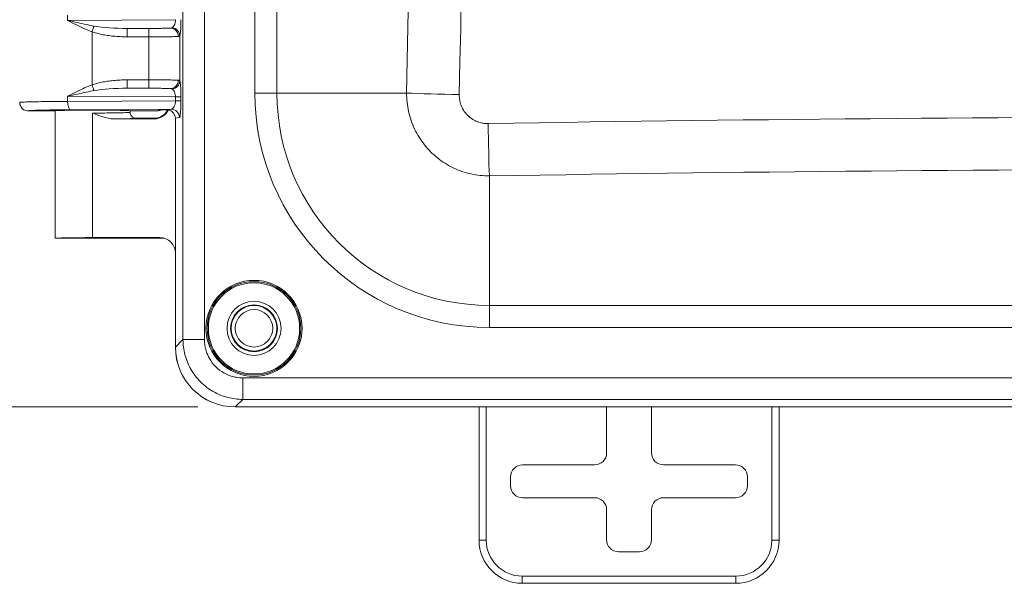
# Model space of a CAD drawing. Header units: inches. Extents: x 0.3 to 84.8, y 1.5 to 53.5.
# Tile 34 of 107: x 28.3 to 32.4, y 19.9 to 22.3. Entities that reach past the tile are written whole.
import ezdxf

# ---------------------------------------------------------------- set-up
doc = ezdxf.new("R2010")
doc.units = ezdxf.units.IN
doc.header["$LTSCALE"] = 2.5
doc.header["$MEASUREMENT"] = 0
for name, color, linetype, lineweight in [('Dimension (ANSI)', 7, 'Continuous', 9), ('Visible (ANSI)', 7, 'Continuous', 18), ('Visible Narrow (ANSI)', 7, 'Continuous', 5)]:
    doc.layers.add(name, color=color, linetype=linetype, lineweight=lineweight)
doc.styles.add('Note Text (ANSI)', font='arial.ttf')
doc.dimstyles.new('.XX', dxfattribs={"dimscale": 2.5, "dimtxt": 0.095, "dimasz": 0.125, "dimexe": 0.1875, "dimexo": 0.0625, "dimgap": 0.0625, "dimtad": 0, "dimtih": 1, "dimtoh": 1, "dimrnd": 1e-08, "dimzin": 0, "dimdsep": 46, "dimtxsty": 'Note Text (ANSI)', "dimblk": 'Filled-1', "dimcen": 0.09, "dimdle": 0.45, "dimclrd": 256, "dimclre": 256, "dimclrt": 256, "dimadec": 0, "dimazin": 1, "dimtfac": 1.263158, "dimtofl": 0, "dimtmove": 0, "dimatfit": 3, "dimfxl": 1, "dimtolj": 1, "dimtzin": 4, "dimlwd": -1, "dimlwe": -1, "dimarcsym": 0})

# ---------------------------------------------------------------- blocks, each defined once
blk = doc.blocks.new('Filled-1')
at = {"color": 0}
for p, q in [((0, 0), (-1, 0.25)), ((-1, 0.25), (-1, -0.25)), ((-1, 0), (0, 0)), ((-1, -0.25), (0, 0))]:
    blk.add_line(p, q, dxfattribs=at)
at = {"color": 0, "flags": 128}
blk.add_lwpolyline([(-1, -0.25), (0, 0), (-1, 0.25), (-1, -0.25)], dxfattribs=at)
at = {"color": 0}
blk.add_solid([(-1, -0.25), (0, 0), (-1, 0.25), (-1, -0.25)], dxfattribs=at)
blk = doc.blocks.new('*D39')
at = {"layer": 'Defpoints', "color": 0, "transparency": 16777216}
for p in [(29.2338, 32.0593), (26.5463, 20.6543), (29.2338, 20.6543)]:
    blk.add_point(p, dxfattribs=at)
at = {"layer": 'Dimension (ANSI)', "transparency": 16777216}
for p, q in [((29.0775, 32.0593), (26.0775, 32.0593)), ((26.5463, 31.7468), (26.5463, 26.6323)), ((26.5463, 20.9668), (26.5463, 26.0813)), ((29.0775, 20.6543), (26.0775, 20.6543))]:
    blk.add_line(p, q, dxfattribs=at)
at = {"layer": 'Dimension (ANSI)', "transparency": 16777216, "xscale": 0.3125, "yscale": 0.3125, "zscale": 0.3125}
for p, rotation in [((26.5463, 32.0593), 90), ((26.5463, 20.6543), 270)]:
    blk.add_blockref('Filled-1', p, dxfattribs=dict(at, rotation=rotation))
at = {"layer": 'Dimension (ANSI)', "transparency": 16777216, "insert": (26.1797, 26.476), "char_height": 0.2375, "attachment_point": 1, "style": 'Note Text (ANSI)'}
blk.add_mtext('\\A1;11.41', dxfattribs=at)

msp = doc.modelspace()

# ---------------------------------------------------------------- linework, layer by layer
at = {"layer": 'Visible (ANSI)'}
for p, q in [((28.371, 21.8878), (28.476, 21.8878)), ((28.4835, 21.3568), (28.4835, 21.8887)), ((28.796, 21.8818), (28.796, 21.8887)), ((28.796, 21.8818), (28.796, 21.8818)), ((28.8035, 21.8878), (28.9086, 21.8878)), ((28.953, 21.8921), (28.953, 21.8921)), ((28.7308, 21.8541), (28.8962, 21.8541)), ((28.821, 21.8568), (28.906, 21.8568)), ((28.985, 21.8567), (28.985, 20.9034)), ((28.4835, 21.3568), (28.933, 21.3568)), ((28.9194, 21.3595), (28.6397, 21.3595)), ((28.9847, 21.2944), (28.9847, 20.9034)), ((29.2338, 20.6543), (38.1407, 20.6543)), ((38.1404, 20.6543), (29.234, 20.6543)), ((30.2497, 20.0993), (30.2497, 20.6543)), ((30.7813, 20.6543), (30.7813, 20.4628)), ((30.9682, 20.4628), (30.9682, 20.6543)), ((31.4997, 20.6543), (31.4997, 20.0993)), ((30.7313, 20.4128), (30.4313, 20.4128)), ((31.3182, 20.4128), (31.0182, 20.4128)), ((30.3813, 20.3628), (30.3813, 20.3258)), ((31.3682, 20.3258), (31.3682, 20.3628)), ((30.4313, 20.2759), (30.7313, 20.2759)), ((31.0182, 20.2759), (31.3182, 20.2759)), ((30.7813, 20.2259), (30.7813, 20.1008)), ((30.9682, 20.1008), (30.9682, 20.2259)), ((30.8313, 20.0509), (30.9182, 20.0509)), ((31.3197, 19.9193), (30.4297, 19.9193))]:
    msp.add_line(p, q, dxfattribs=at)
for centre, radius in [((29.3122, 20.9816), 0.195), ((29.3122, 20.9816), 0.1125), ((29.3122, 20.9816), 0.0975), ((29.3122, 20.9818), 0.095), ((29.3122, 20.9818), 0.0781)]:
    msp.add_circle(centre, radius, dxfattribs=at)
for centre, start, end in [((30.4297, 20.0993), 180, 270), ((31.3197, 20.0993), 270, 0)]:
    msp.add_arc(centre, 0.18, start, end, dxfattribs=at)
for centre, major_axis, ratio, start_param, end_param in [((28.6397, 21.8878), (0.1638, 0), 0.017455, 0, 3.141593), ((28.8962, 21.9191), (0.046, -0.046), 0.999695, 5.497939, 6.625741), ((28.9086, 21.9228), (0, -0.035), 0.999239, 0.000122, 0.453047), ((28.9155, 21.9263), (-0.0314, -0.0155), 0.99839, 1.112036, 1.137697), ((28.8962, 21.9191), (0.046, -0.046), 0.999695, 0.36673, 0.366759), ((28.9498, 21.8566), (0.0345, 0.0069), 0.996044, 6.087018, 7.437533), ((28.6397, 21.3568), (-0.1562, 0), 0.017455, 4.712389, 6.275185), ((28.6397, 21.3568), (-0.1562, 0), 0.017455, 0, 0.008), ((28.9195, 21.2945), (-0.064, 0.0128), 0.996044, 3.33776, 4.910077), ((28.933, 21.2918), (0, 0.065), 0.996044, 6.192814, 6.283185), ((29.2357, 20.9053), (-0.1781, -0.1781), 0.992433, 5.501585, 7.064785), ((29.2359, 20.9053), (-0.1781, -0.1781), 0.992433, 5.501585, 7.064785), ((30.7313, 20.4628), (0.0354, -0.0354), 0.999695, 5.497939, 7.068431), ((31.0182, 20.4628), (-0.0354, -0.0354), 0.999695, 5.497939, 7.068431), ((30.4313, 20.3628), (-0.0354, 0.0354), 0.999695, 5.497939, 7.068431), ((31.3182, 20.3628), (0.0354, 0.0354), 0.999695, 5.497939, 7.068431), ((30.4313, 20.3259), (-0.0354, -0.0354), 0.999695, 5.497939, 7.068431), ((31.3182, 20.3259), (0.0354, -0.0354), 0.999695, 5.497939, 7.068431), ((30.7313, 20.2258), (0.0354, 0.0354), 0.999695, 5.497939, 7.068431), ((31.0182, 20.2258), (-0.0354, 0.0354), 0.999695, 5.497939, 7.068431), ((30.8313, 20.1009), (-0.0354, -0.0354), 0.999695, 5.497939, 7.068431), ((30.9182, 20.1009), (0.0354, -0.0354), 0.999695, 5.497939, 7.068431)]:
    msp.add_ellipse(centre, major_axis=major_axis, ratio=ratio, start_param=start_param, end_param=end_param, dxfattribs=at)
for points, knots in [([(28.371, 21.8878), (28.3649, 21.8878), (28.3588, 21.8895), (28.3535, 21.8925), (28.3482, 21.8956), (28.3437, 21.9001), (28.3407, 21.9053), (28.3376, 21.9106), (28.336, 21.9167), (28.336, 21.9228)], [0, 0, 0, 0, 0.333333, 0.333333, 0.333333, 0.666667, 0.666667, 0.666667, 1, 1, 1, 1]), ([(28.821, 21.8568), (28.8166, 21.8568), (28.8123, 21.858), (28.8085, 21.8602), (28.8047, 21.8623), (28.8015, 21.8656), (28.7993, 21.8693), (28.7971, 21.8731), (28.796, 21.8774), (28.796, 21.8818)], [0, 0, 0, 0, 0.3333333, 0.3333333, 0.3333333, 0.6666667, 0.6666667, 0.6666667, 0.9993578, 0.9993578, 0.9993578, 0.9993578]), ([(28.9028, 21.8564), (28.9028, 21.8564), (28.903, 21.8564), (28.9042, 21.8565), (28.9049, 21.8566), (28.9069, 21.857), (28.9082, 21.8572), (28.911, 21.8579), (28.9123, 21.8582), (28.9157, 21.8592), (28.9177, 21.8599), (28.9229, 21.8621), (28.9261, 21.8638), (28.934, 21.8687), (28.9384, 21.8724), (28.9464, 21.881), (28.9499, 21.8861), (28.9527, 21.8915)], [0.0969911, 0.0969911, 0.0969911, 0.0969911, 0.1170348, 0.1170348, 0.1313057, 0.1313057, 0.1457946, 0.1457946, 0.1578315, 0.1578315, 0.1745659, 0.1745659, 0.2022414, 0.2022414, 0.2455146, 0.2455146, 0.2918802, 0.2918802, 0.2918802, 0.2918802]), ([(28.9155, 21.8913), (28.9162, 21.8913), (28.9162, 21.8913), (28.9218, 21.8913), (28.927, 21.8914), (28.9377, 21.8915), (28.9437, 21.8916), (28.9503, 21.8916)], [-0.00683885, -0.00683885, -0.00683885, -0.00683885, 0, 0, 0.04648151, 0.04648151, 0.0886011, 0.0886011, 0.0886011, 0.0886011]), ([(28.9503, 21.8916), (28.9514, 21.8916), (28.9525, 21.8915), (28.955, 21.8913), (28.9562, 21.8911), (28.9575, 21.8908)], [-0.01875966, -0.01875966, -0.01875966, -0.01875966, -0.0099504, -0.0099504, -0.00000096, -0.00000096, -0.00000096, -0.00000096])]:
    msp.add_open_spline(points, degree=3, knots=knots, dxfattribs=at)
msp.add_open_spline([(28.7308, 21.8541), (28.7241, 21.8541), (28.7103, 21.8554), (28.6881, 21.8608), (28.6646, 21.8688), (28.6482, 21.8753), (28.6397, 21.8787)], degree=3, dxfattribs=at)
at = {"layer": 'Visible Narrow (ANSI)'}
for p, q in [((29.0163, 20.9347), (29.0163, 31.7785)), ((29.1059, 20.9347), (29.1059, 31.7785)), ((29.3159, 30.7511), (29.3159, 21.9621)), ((29.4078, 30.7511), (29.4078, 21.9621)), ((28.5358, 22.2859), (28.5358, 22.2648)), ((28.9851, 22.2676), (28.5358, 22.2648)), ((28.6376, 21.9963), (28.6376, 22.2168)), ((28.9637, 22.2324), (28.7841, 22.2313)), ((28.8743, 22.2313), (28.7841, 22.2313)), ((28.8746, 22.1963), (28.7844, 22.1963)), ((28.8746, 22.0169), (28.8746, 22.1963)), ((29.0032, 22.0127), (29.0032, 22.2005)), ((28.7844, 22.0169), (28.8746, 22.0169)), ((28.5358, 21.9484), (28.9851, 21.9456)), ((28.5358, 21.9484), (28.5358, 21.9273)), ((28.7841, 21.9819), (28.9637, 21.9808)), ((28.7841, 21.9819), (28.8743, 21.9819)), ((29.3159, 21.9621), (29.4078, 21.9621)), ((29.4078, 21.9621), (29.9481, 21.9621)), ((28.9851, 21.9301), (28.5358, 21.9273)), ((28.9851, 21.9456), (28.9851, 21.9301)), ((28.9851, 21.9456), (29.0079, 21.9456)), ((29.0079, 21.9456), (29.0079, 21.9301)), ((28.9665, 21.8949), (28.5478, 21.8923)), ((28.6397, 21.8787), (28.6397, 21.8541)), ((28.9086, 21.8878), (28.9155, 21.8913)), ((28.6397, 21.8541), (28.6397, 21.3595)), ((28.8962, 21.8541), (28.8946, 21.8557)), ((29.0013, 21.8599), (28.985, 21.8567)), ((30.2927, 21.0772), (30.2927, 21.6168)), ((28.9194, 21.3595), (28.933, 21.3568)), ((30.2927, 21.0772), (37.0817, 21.0772)), ((30.2927, 20.9852), (30.2927, 21.0772)), ((30.2927, 20.9852), (37.0817, 20.9852)), ((28.985, 20.9034), (29.0163, 20.9347)), ((29.1059, 20.9347), (29.0163, 20.9347)), ((38.1091, 20.7753), (29.2653, 20.7753)), ((29.2653, 20.7753), (29.2653, 20.6856)), ((29.234, 20.6543), (29.2653, 20.6856)), ((38.1091, 20.6856), (29.2653, 20.6856)), ((30.2797, 20.0993), (30.2797, 20.6543)), ((31.4697, 20.6543), (31.4697, 20.0993)), ((30.2797, 20.0993), (30.2497, 20.0993)), ((31.4697, 20.0993), (31.4997, 20.0993)), ((30.4297, 19.9493), (30.4297, 19.9193)), ((31.3197, 19.9493), (30.4297, 19.9493)), ((31.3197, 19.9493), (31.3197, 19.9193))]:
    msp.add_line(p, q, dxfattribs=at)
for radius in [0.2, 0.19]:
    msp.add_circle((29.3122, 20.9816), radius, dxfattribs=at)
for centre, radius, start, end in [((30.2927, 21.9621), 0.9768, 180, 270), ((30.2927, 21.9621), 0.8849, 180, 270), ((30.4297, 20.0993), 0.15, 180, 270), ((31.3197, 20.0993), 0.15, 270, 0)]:
    msp.add_arc(centre, radius, start, end, dxfattribs=at)
for centre, major_axis, ratio, start_param, end_param in [((-72.3732, 26.3566), (0, 144.7708), 0.707107, 4.682029, 4.742749), ((-72.31, 26.3566), (0, 144.9919), 0.707107, 4.682029, 4.742749), ((28.6373, 22.2168), (-0.0113, -0.0331), 0.006678, 1.573083, 2.396891), ((28.787, 22.2661), (0.196, 0.0011), 0.177523, 3.907128, 4.696702), ((28.7841, 22.1963), (0, 0.035), 0.007058, 4.712388, 6.265732), ((28.8743, 22.1963), (0, 0.035), 0.007058, 4.712388, 6.265732), ((28.9637, 22.1974), (-0.0018, 0.035), 0.947728, 4.663227, 6.228449), ((28.9683, 22.2005), (0.0334, -0.0105), 0.960198, 0.317331, 1.770793), ((28.6373, 21.9963), (-0.0113, 0.0331), 0.006678, 3.886274, 4.710071), ((28.7841, 22.0169), (0, -0.035), 0.007058, 0.017454, 1.570797), ((28.8743, 22.0169), (0, -0.035), 0.007058, 0.017462, 1.570797), ((28.9637, 22.0158), (-0.0018, -0.035), 0.947734, 0.054791, 1.620018), ((28.9683, 22.0127), (0.0334, 0.0105), 0.96019, 4.512448, 5.965938), ((28.7871, 21.9471), (0.1961, -0.0012), 0.177567, 1.586835, 2.376095), ((30.1729, 21.9621), (0.3179, -0.0068), 0.021464, 3.927221, 4.695968), ((28.5478, 21.9273), (0.0002, -0.035), 0.342015, 4.710216, 6.264581), ((28.9731, 21.9301), (0.035, 0), 0.000051, 0.086975, 1.221607), ((28.8946, 21.9207), (-0.046, -0.046), 0.999695, 0.785585, 1.890618), ((28.8946, 21.9207), (-0.046, -0.046), 0.999695, 1.901981, 1.902026), ((28.9665, 21.8599), (-0.0068, 0.0343), 0.996044, 4.516222, 6.085497), ((33.6872, -80.1414), (-144.2561, 0), 0.707107, 4.68882, 4.735958), ((30.2927, 21.8417), (-0.0053, 0.318), 0.016664, 1.59221, 2.356059), ((33.6872, -80.2038), (-144.0361, 0), 0.707107, 4.68882, 4.735958)]:
    msp.add_ellipse(centre, major_axis=major_axis, ratio=ratio, start_param=start_param, end_param=end_param, dxfattribs=at)
for points, knots in [([(28.6458, 22.2411), (28.6356, 22.243), (28.6248, 22.245), (28.6135, 22.2474), (28.6133, 22.2474), (28.613, 22.2475), (28.6127, 22.2475), (28.6012, 22.2499), (28.5893, 22.2525), (28.5766, 22.2553), (28.5765, 22.2554), (28.5763, 22.2554), (28.5762, 22.2554), (28.5634, 22.2583), (28.5499, 22.2614), (28.5358, 22.2648)], [0, 0, 0, 0, 0.325306, 0.325306, 0.325306, 0.333333, 0.333333, 0.333333, 0.662653, 0.662653, 0.662653, 0.666667, 0.666667, 0.666667, 1, 1, 1, 1]), ([(28.6376, 22.2168), (28.6279, 22.2205), (28.6177, 22.2248), (28.6071, 22.2295), (28.6068, 22.2296), (28.6066, 22.2297), (28.6063, 22.2298), (28.5956, 22.2346), (28.5845, 22.2399), (28.5729, 22.2456), (28.5727, 22.2457), (28.5726, 22.2458), (28.5725, 22.2458), (28.5607, 22.2517), (28.5484, 22.258), (28.5358, 22.2648)], [0, 0, 0, 0, 0.325304, 0.325304, 0.325304, 0.333333, 0.333333, 0.333333, 0.662651, 0.662651, 0.662651, 0.666667, 0.666667, 0.666667, 1, 1, 1, 1]), ([(28.9851, 22.2676), (28.985, 22.2658), (28.985, 22.2639), (28.9848, 22.2621), (28.9846, 22.2604), (28.9844, 22.2587), (28.9841, 22.257), (28.9837, 22.2545), (28.9831, 22.252), (28.9823, 22.2497), (28.9821, 22.2489), (28.9818, 22.2481), (28.9815, 22.2473), (28.9804, 22.2444), (28.9789, 22.2416), (28.9773, 22.2394), (28.9756, 22.237), (28.9737, 22.2352), (28.9716, 22.234)], [0, 0, 0, 0, 0.130235, 0.130235, 0.130235, 0.25, 0.25, 0.25, 0.43676, 0.43676, 0.43676, 0.5, 0.5, 0.5, 0.745083, 0.745083, 0.745083, 1, 1, 1, 1]), ([(29.0079, 22.2676), (29.0079, 22.2603), (29.0077, 22.2463), (29.0068, 22.2267), (29.0053, 22.21), (29.0039, 22.2029), (29.0032, 22.2005)], [0, 0, 0, 0, 0.25, 0.5, 0.75, 0.9999658, 0.9999658, 0.9999658, 0.9999658]), ([(28.7844, 22.1963), (28.774, 22.1963), (28.7541, 22.1968), (28.7266, 22.1988), (28.7012, 22.2019), (28.6778, 22.2059), (28.6565, 22.2109), (28.6436, 22.2148), (28.6376, 22.2168)], [0, 0, 0, 0, 0.1666667, 0.3333333, 0.5, 0.6666667, 0.8333333, 0.9999856, 0.9999856, 0.9999856, 0.9999856]), ([(28.9637, 22.2324), (28.9615, 22.2323), (28.9587, 22.2322), (28.9554, 22.2321), (28.9538, 22.232), (28.9521, 22.232), (28.9502, 22.2319), (28.9457, 22.2318), (28.9404, 22.2317), (28.9345, 22.2317), (28.9328, 22.2316), (28.9311, 22.2316), (28.9294, 22.2316), (28.9224, 22.2315), (28.9147, 22.2314), (28.9066, 22.2314), (28.9055, 22.2314), (28.9044, 22.2314), (28.9033, 22.2314), (28.8943, 22.2313), (28.8849, 22.2313), (28.875, 22.2313), (28.8748, 22.2313), (28.8746, 22.2313), (28.8743, 22.2313)], [0, 0, 0, 0, 0.169515, 0.169515, 0.169515, 0.25, 0.25, 0.25, 0.445394, 0.445394, 0.445394, 0.5, 0.5, 0.5, 0.719663, 0.719663, 0.719663, 0.75, 0.75, 0.75, 0.994472, 0.994472, 0.994472, 1, 1, 1, 1]), ([(28.9969, 22.1974), (28.9926, 22.1972), (28.9801, 22.1969), (28.9511, 22.1966), (28.9148, 22.1963), (28.888, 22.1963), (28.8746, 22.1963)], [0.0000001, 0.0000001, 0.0000001, 0.0000001, 0.25, 0.5, 0.75, 1, 1, 1, 1]), ([(28.9716, 22.234), (28.9707, 22.2335), (28.9697, 22.2331), (28.9684, 22.2328), (28.9671, 22.2326), (28.9655, 22.2324), (28.9637, 22.2324)], [0, 0, 0, 0, 0.5, 0.5, 0.5, 0.9999994, 0.9999994, 0.9999994, 0.9999994]), ([(28.5358, 21.9484), (28.5486, 21.9552), (28.5609, 21.9616), (28.5727, 21.9674), (28.5729, 21.9675), (28.573, 21.9676), (28.5732, 21.9677), (28.5848, 21.9735), (28.5959, 21.9787), (28.6065, 21.9834), (28.6068, 21.9836), (28.6071, 21.9837), (28.6075, 21.9839), (28.6179, 21.9885), (28.628, 21.9927), (28.6376, 21.9963)], [0, 0, 0, 0, 0.333333, 0.333333, 0.333333, 0.338172, 0.338172, 0.338172, 0.666667, 0.666667, 0.666667, 0.676342, 0.676342, 0.676342, 1, 1, 1, 1]), ([(28.6376, 21.9963), (28.6437, 21.9984), (28.6565, 22.0023), (28.6778, 22.0072), (28.7012, 22.0113), (28.7267, 22.0144), (28.7542, 22.0164), (28.7741, 22.0169), (28.7844, 22.0169)], [0.0000129, 0.0000129, 0.0000129, 0.0000129, 0.1666667, 0.3333333, 0.5, 0.6666667, 0.8333333, 1, 1, 1, 1]), ([(28.9969, 22.0158), (28.9986, 22.0157), (29.0014, 22.0151), (29.0028, 22.0137), (29.0032, 22.0127)], [0.0000065, 0.0000065, 0.0000065, 0.0000065, 0.5, 1, 1, 1, 1]), ([(29.0032, 22.0127), (29.0039, 22.0103), (29.0053, 22.0032), (29.0068, 21.9865), (29.0077, 21.9668), (29.0079, 21.9529), (29.0079, 21.9456)], [0.0000089, 0.0000089, 0.0000089, 0.0000089, 0.25, 0.5, 0.75, 1, 1, 1, 1]), ([(28.5358, 21.9484), (28.55, 21.9518), (28.5636, 21.9549), (28.5764, 21.9578), (28.5766, 21.9578), (28.5768, 21.9579), (28.577, 21.9579), (28.5896, 21.9608), (28.6015, 21.9634), (28.6129, 21.9657), (28.6132, 21.9658), (28.6136, 21.9658), (28.6139, 21.9659), (28.6251, 21.9682), (28.6358, 21.9703), (28.6458, 21.972)], [0, 0, 0, 0, 0.3333333, 0.3333333, 0.3333333, 0.3381711, 0.3381711, 0.3381711, 0.6666667, 0.6666667, 0.6666667, 0.6763403, 0.6763403, 0.6763403, 0.9999933, 0.9999933, 0.9999933, 0.9999933]), ([(28.8743, 21.9819), (28.8746, 21.9819), (28.8748, 21.9819), (28.875, 21.9819), (28.8849, 21.9819), (28.8943, 21.9819), (28.9033, 21.9818), (28.9044, 21.9818), (28.9055, 21.9818), (28.9066, 21.9818), (28.9147, 21.9818), (28.9224, 21.9817), (28.9294, 21.9816), (28.9311, 21.9816), (28.9328, 21.9815), (28.9345, 21.9815), (28.9404, 21.9814), (28.9457, 21.9813), (28.9502, 21.9812), (28.9521, 21.9812), (28.9538, 21.9811), (28.9554, 21.9811), (28.9587, 21.981), (28.9615, 21.9809), (28.9637, 21.9808)], [0, 0, 0, 0, 0.005539, 0.005539, 0.005539, 0.25, 0.25, 0.25, 0.2803522, 0.2803522, 0.2803522, 0.5, 0.5, 0.5, 0.5546228, 0.5546228, 0.5546228, 0.75, 0.75, 0.75, 0.8305077, 0.8305077, 0.8305077, 0.9999971, 0.9999971, 0.9999971, 0.9999971]), ([(28.9637, 21.9808), (28.9654, 21.9807), (28.9668, 21.9806), (28.968, 21.9804), (28.9682, 21.9804), (28.9683, 21.9803), (28.9684, 21.9803), (28.9697, 21.9801), (28.9707, 21.9797), (28.9716, 21.9792)], [0, 0, 0, 0, 0.4569342, 0.4569342, 0.4569342, 0.5, 0.5, 0.5, 0.999962, 0.999962, 0.999962, 0.999962]), ([(28.9716, 21.9792), (28.9737, 21.978), (28.9755, 21.9762), (28.9772, 21.9739), (28.9789, 21.9716), (28.9803, 21.9689), (28.9815, 21.9658), (28.9827, 21.9628), (28.9835, 21.9596), (28.9841, 21.9561), (28.9847, 21.9527), (28.985, 21.9491), (28.9851, 21.9456)], [0, 0, 0, 0, 0.25, 0.25, 0.25, 0.5, 0.5, 0.5, 0.75, 0.75, 0.75, 1, 1, 1, 1]), ([(30.2927, 21.6168), (30.2669, 21.6167), (30.2151, 21.6222), (30.1414, 21.6478), (30.0753, 21.6893), (30.0201, 21.7445), (29.9788, 21.8107), (29.9533, 21.8845), (29.9479, 21.9362), (29.9481, 21.9621)], [0, 0, 0, 0, 0.1428571, 0.2857143, 0.4285714, 0.5714286, 0.7142857, 0.8571429, 1, 1, 1, 1]), ([(30.2875, 21.8348), (30.2801, 21.8347), (30.2727, 21.8352), (30.2655, 21.8365), (30.2639, 21.8368), (30.2623, 21.8371), (30.2607, 21.8374), (30.2529, 21.8391), (30.2451, 21.8416), (30.2378, 21.8449), (30.2368, 21.8453), (30.2359, 21.8457), (30.235, 21.8461), (30.2272, 21.8499), (30.2197, 21.8544), (30.2129, 21.8598), (30.2126, 21.86), (30.2123, 21.8603), (30.212, 21.8605), (30.2049, 21.8662), (30.1984, 21.8727), (30.1928, 21.8798), (30.1927, 21.8799), (30.1926, 21.8801), (30.1924, 21.8803), (30.187, 21.8873), (30.1823, 21.8949), (30.1786, 21.9029), (30.1783, 21.9036), (30.1779, 21.9044), (30.1776, 21.9051), (30.1743, 21.9127), (30.1717, 21.9206), (30.17, 21.9286), (30.1697, 21.93), (30.1695, 21.9314), (30.1692, 21.9328), (30.1679, 21.9402), (30.1674, 21.9477), (30.1675, 21.9554)], [0, 0, 0, 0, 0.117212, 0.117212, 0.117212, 0.142857, 0.142857, 0.142857, 0.269906, 0.269906, 0.269906, 0.285714, 0.285714, 0.285714, 0.422311, 0.422311, 0.422311, 0.428571, 0.428571, 0.428571, 0.571429, 0.571429, 0.571429, 0.574719, 0.574719, 0.574719, 0.714286, 0.714286, 0.714286, 0.727119, 0.727119, 0.727119, 0.857143, 0.857143, 0.857143, 0.879771, 0.879771, 0.879771, 1, 1, 1, 1]), ([(28.5358, 21.9273), (28.5126, 21.9271), (28.4682, 21.9268), (28.4117, 21.926), (28.3688, 21.9251), (28.3421, 21.924), (28.336, 21.9232), (28.336, 21.9228)], [0, 0, 0, 0, 0.2, 0.4, 0.6, 0.8, 1, 1, 1, 1]), ([(28.9851, 21.9301), (28.985, 21.9259), (28.9846, 21.9216), (28.9837, 21.9175), (28.9829, 21.9134), (28.9816, 21.9096), (28.9799, 21.9063), (28.9783, 21.9029), (28.9762, 21.9001), (28.9739, 21.8981), (28.9716, 21.8962), (28.9691, 21.895), (28.9665, 21.8949)], [0, 0, 0, 0, 0.25, 0.25, 0.25, 0.5, 0.5, 0.5, 0.75, 0.75, 0.75, 1, 1, 1, 1]), ([(28.5478, 21.8923), (28.5365, 21.8922), (28.5257, 21.8921), (28.5153, 21.892), (28.5063, 21.8919), (28.4976, 21.8918), (28.4892, 21.8917), (28.4762, 21.8916), (28.4638, 21.8914), (28.4524, 21.8912), (28.448, 21.8911), (28.4438, 21.8911), (28.4398, 21.891), (28.4265, 21.8907), (28.4148, 21.8904), (28.4052, 21.8901), (28.4042, 21.8901), (28.4032, 21.8901), (28.4022, 21.89), (28.392, 21.8897), (28.3841, 21.8893), (28.3788, 21.889), (28.3784, 21.8889), (28.3779, 21.8889), (28.3775, 21.8889), (28.3731, 21.8885), (28.3709, 21.8882), (28.371, 21.8878)], [0, 0, 0, 0, 0.107321, 0.107321, 0.107321, 0.2, 0.2, 0.2, 0.344617, 0.344617, 0.344617, 0.4, 0.4, 0.4, 0.581249, 0.581249, 0.581249, 0.6, 0.6, 0.6, 0.8, 0.8, 0.8, 0.818201, 0.818201, 0.818201, 1, 1, 1, 1]), ([(28.8946, 21.8557), (28.8944, 21.8559), (28.8956, 21.8561), (28.8985, 21.8563), (28.9, 21.8564), (28.9019, 21.8565), (28.9042, 21.8565)], [0, 0, 0, 0, 0.5, 0.5, 0.5, 0.7564102, 0.7564102, 0.7564102, 0.7564102]), ([(29.2653, 20.6856), (29.2449, 20.6857), (29.2239, 20.6883), (29.2032, 20.6937), (29.1824, 20.699), (29.1619, 20.7073), (29.1426, 20.7182), (29.1233, 20.7292), (29.1053, 20.7428), (29.0895, 20.7586), (29.0737, 20.7744), (29.06, 20.7924), (29.049, 20.8117), (29.0381, 20.831), (29.0298, 20.8515), (29.0244, 20.8723), (29.0189, 20.8931), (29.0163, 20.9141), (29.0163, 20.9347)], [0.0000001, 0.0000001, 0.0000001, 0.0000001, 0.1666667, 0.1666667, 0.1666667, 0.3333333, 0.3333333, 0.3333333, 0.5, 0.5, 0.5, 0.6666667, 0.6666667, 0.6666667, 0.8333333, 0.8333333, 0.8333333, 1, 1, 1, 1]), ([(29.2653, 20.7753), (29.2562, 20.7753), (29.2472, 20.7761), (29.2381, 20.7776), (29.234, 20.7783), (29.2299, 20.7792), (29.2257, 20.7803), (29.2144, 20.7832), (29.203, 20.7875), (29.1921, 20.793), (29.1903, 20.794), (29.1885, 20.7949), (29.1868, 20.7959), (29.1743, 20.8029), (29.1628, 20.8117), (29.1526, 20.8219), (29.1524, 20.8221), (29.1522, 20.8223), (29.152, 20.8225), (29.1421, 20.8325), (29.1335, 20.8438), (29.1267, 20.856), (29.1254, 20.8582), (29.1241, 20.8606), (29.123, 20.8629), (29.1178, 20.8733), (29.1138, 20.8841), (29.111, 20.8949), (29.1097, 20.8997), (29.1087, 20.9044), (29.108, 20.9091), (29.1066, 20.9176), (29.1059, 20.9261), (29.1059, 20.9347)], [0, 0, 0, 0, 0.11425, 0.11425, 0.11425, 0.166667, 0.166667, 0.166667, 0.309598, 0.309598, 0.309598, 0.333333, 0.333333, 0.333333, 0.5, 0.5, 0.5, 0.503434, 0.503434, 0.503434, 0.666667, 0.666667, 0.666667, 0.69737, 0.69737, 0.69737, 0.833333, 0.833333, 0.833333, 0.892931, 0.892931, 0.892931, 1, 1, 1, 1])]:
    msp.add_open_spline(points, degree=3, knots=knots, dxfattribs=at)
for points in [[(29.0032, 22.2005), (29.0028, 22.1995), (29.0014, 22.198), (28.9986, 22.1975), (28.9969, 22.1974)], [(28.8746, 22.0169), (28.888, 22.0169), (28.9148, 22.0168), (28.9511, 22.0166), (28.9801, 22.0162), (28.9926, 22.0159), (28.9969, 22.0158)], [(29.0079, 21.9301), (29.0079, 21.9212), (29.0076, 21.9046), (29.0063, 21.8815), (29.0041, 21.8645), (29.0023, 21.8601), (29.0013, 21.8599)], [(28.6397, 21.8787), (28.6534, 21.8787), (28.6806, 21.8787), (28.7188, 21.8791), (28.7515, 21.8796), (28.7766, 21.8802), (28.7924, 21.881), (28.796, 21.8815), (28.796, 21.8818)], [(28.9665, 21.8949), (28.9609, 21.8938), (28.9558, 21.8927), (28.9503, 21.8916)], [(28.7308, 21.8541), (28.7446, 21.8542), (28.7692, 21.8546), (28.7982, 21.8552), (28.8165, 21.856), (28.8208, 21.8565), (28.821, 21.8568)]]:
    msp.add_open_spline(points, degree=3, dxfattribs=at)

# ---------------------------------------------------------------- dimensions: what is measured, and where the dimension line sits
at = {"layer": 'Dimension (ANSI)'}
dim = msp.add_linear_dim(base=(26.5462805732, 20.6543108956), p1=(29.2337805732, 32.0593108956), p2=(29.2337805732, 20.6543108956), angle=90, dimstyle='.XX', override={"dimgap": 0.0625, "dimdec": 2, "dimtol": 0, "dimlim": 0, "dimtp": 0, "dimtm": 0, "dimtdec": 2, "dimatfit": 1}, dxfattribs=at)
dim.commit()
dim.dimension.update_dxf_attribs({"geometry": '*D39', "text_midpoint": (26.5462805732, 26.3568108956), "dimtype": 160})

doc.saveas('drawing.dxf')
